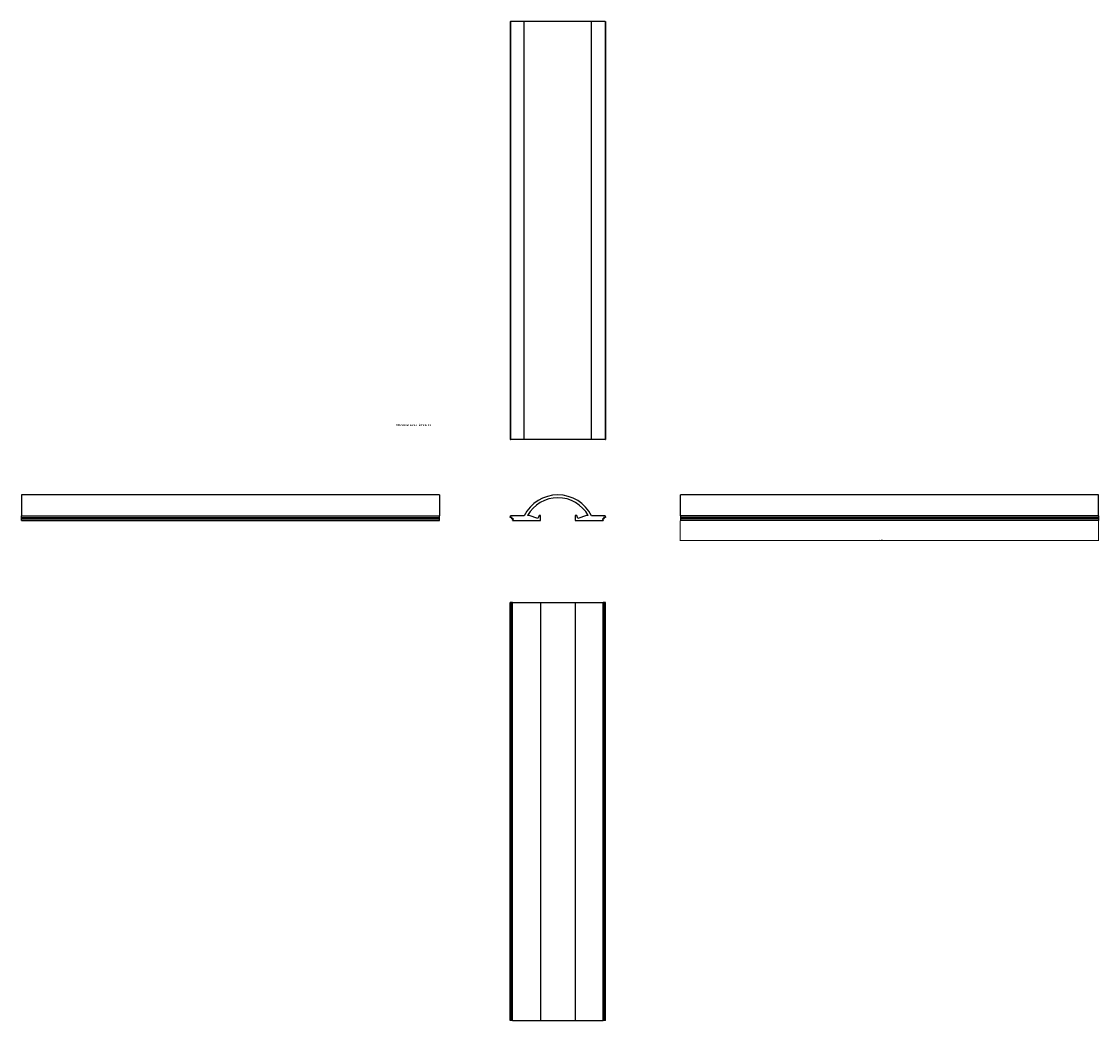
# Model space of a CAD drawing. Header units: millimetres. Extents: x -1033 to 2057, y -1132 to 1735.
import ezdxf

# ---------------------------------------------------------------- set-up
doc = ezdxf.new("R2010")
doc.units = ezdxf.units.MM
doc.styles.add('SLDTEXTSTYLE0', font='TXT', dxfattribs={"width": 0.75})
doc.dimstyles.new('SLDDIMSTYLE0', dxfattribs={"dimtxt": 3.5, "dimasz": 3.302, "dimexe": 0, "dimexo": 0.0625, "dimgap": 0.875, "dimtad": 1, "dimrnd": 1e-09, "dimzin": 12, "dimdsep": 46, "dimtxsty": 'SLDTEXTSTYLE0', "dimsah": 1, "dimcen": 0.09, "dimadec": 0, "dimazin": 3, "dimtfac": 1, "dimtofl": 0, "dimtmove": 0, "dimatfit": 3, "dimfxl": 0, "dimfrac": 2, "dimtolj": 1, "dimtzin": 12, "dimarcsym": 0})

# ---------------------------------------------------------------- blocks, each defined once
blk = doc.blocks.new('_D')
at = {"color": 7, "linetype": 'Continuous', "lineweight": 0}
for p, q in [((857.4, 302.3), (857.4, 244.3)), ((2057.4, 302.3), (2057.4, 244.3)), ((857.4, 245.3), (2057.4, 245.3))]:
    blk.add_line(p, q, dxfattribs=at)
at = {"color": 7, "linetype": 'Continuous', "lineweight": 18}
for points in [[(857.4, 245.3), (860.7, 244.8), (860.7, 245.8)], [(2057.4, 245.3), (2054.1, 245.8), (2054.1, 244.8)]]:
    blk.add_solid(points, dxfattribs=at)
at = {"color": 7, "linetype": 'Continuous', "lineweight": 18, "insert": (1428.2, 249.8), "char_height": 3.5, "attachment_point": 1, "style": 'SLDTEXTSTYLE0'}
blk.add_mtext('1200', dxfattribs=at)

msp = doc.modelspace()

# ---------------------------------------------------------------- linework, layer by layer
at = {"color": 7, "linetype": 'Continuous', "lineweight": 25}
for p, q in [((368.973, 1735.137), (368.973, 535.137)), ((368.973, 1735.137), (370.22, 1735.137)), ((370.22, 1735.137), (370.22, 535.137)), ((409.226, 1735.137), (370.22, 1735.137)), ((409.226, 535.137), (409.226, 1735.137)), ((602.72, 1735.137), (409.226, 1735.137)), ((602.72, 535.137), (602.72, 1735.137)), ((641.726, 1735.137), (602.72, 1735.137)), ((641.726, 1735.137), (641.726, 535.137)), ((641.726, 1735.137), (642.973, 1735.137)), ((642.973, 1735.137), (642.973, 535.137)), ((368.973, 535.137), (370.22, 535.137)), ((409.226, 535.137), (370.22, 535.137)), ((602.72, 535.137), (409.226, 535.137)), ((641.726, 535.137), (602.72, 535.137)), ((641.726, 535.137), (642.973, 535.137)), ((166.726, 376.313), (-1033.274, 376.313)), ((-1033.274, 376.313), (-1033.274, 316.313)), ((166.726, 376.313), (166.726, 316.313)), ((2057.444, 376.313), (857.444, 376.313)), ((857.444, 316.313), (857.444, 376.313)), ((2057.444, 316.313), (2057.444, 376.313)), ((-1033.274, 316.313), (166.726, 316.313)), ((-1033.274, 312.013), (-1033.274, 316.313)), ((-1033.274, 312.013), (166.726, 312.013)), ((-1033.274, 307.713), (-1033.274, 312.013)), ((166.726, 312.013), (166.726, 316.313)), ((166.726, 307.713), (166.726, 312.013)), ((368.973, 312.013), (370.22, 316.313)), ((374.655, 312.013), (368.973, 312.013)), ((409.226, 316.313), (370.22, 316.313)), ((372.655, 307.713), (374.655, 312.013)), ((423.97, 317.313), (418.801, 317.313)), ((448.697, 308.313), (423.97, 317.313)), ((451.973, 317.313), (448.697, 308.313)), ((455.973, 317.313), (451.973, 317.313)), ((455.973, 303.313), (455.973, 317.313)), ((555.973, 317.313), (555.973, 303.313)), ((559.973, 317.313), (555.973, 317.313)), ((563.249, 308.313), (559.973, 317.313)), ((587.976, 317.313), (563.249, 308.313)), ((593.145, 317.313), (587.976, 317.313)), ((641.726, 316.313), (602.72, 316.313)), ((637.291, 312.013), (639.291, 307.713)), ((642.973, 312.013), (637.291, 312.013)), ((641.726, 316.313), (642.973, 312.013)), ((2057.444, 316.313), (857.444, 316.313)), ((857.444, 316.313), (857.444, 312.013)), ((2057.444, 312.013), (857.444, 312.013)), ((857.444, 312.013), (857.444, 307.713)), ((2057.444, 316.313), (2057.444, 312.013)), ((2057.444, 312.013), (2057.444, 307.713)), ((-1033.274, 307.713), (166.726, 307.713)), ((-1033.274, 303.313), (-1033.274, 307.713)), ((-1033.274, 303.313), (166.726, 303.313)), ((166.726, 303.313), (166.726, 307.713)), ((378.155, 307.713), (372.655, 307.713)), ((376.155, 303.313), (378.155, 307.713)), ((376.155, 303.313), (455.973, 303.313)), ((555.973, 303.313), (635.791, 303.313)), ((633.791, 307.713), (635.791, 303.313)), ((639.291, 307.713), (633.791, 307.713)), ((2057.444, 307.713), (857.444, 307.713)), ((857.444, 307.713), (857.444, 303.313)), ((2057.444, 303.313), (857.444, 303.313)), ((2057.444, 307.713), (2057.444, 303.313)), ((368.973, -1132.122), (368.973, 67.878)), ((372.655, 67.878), (368.973, 67.878)), ((372.655, -1132.122), (372.655, 67.878)), ((376.155, 67.878), (372.655, 67.878)), ((376.155, -1132.122), (376.155, 67.878)), ((376.155, 67.878), (455.973, 67.878)), ((455.973, 67.878), (455.973, -1132.122)), ((455.973, 67.878), (555.973, 67.878)), ((555.973, 67.878), (555.973, -1132.122)), ((555.973, 67.878), (635.791, 67.878)), ((635.791, -1132.122), (635.791, 67.878)), ((639.291, 67.878), (635.791, 67.878)), ((639.291, -1132.122), (639.291, 67.878)), ((642.973, 67.878), (639.291, 67.878)), ((642.973, -1132.122), (642.973, 67.878)), ((372.655, -1132.122), (368.973, -1132.122)), ((376.155, -1132.122), (372.655, -1132.122)), ((376.155, -1132.122), (455.973, -1132.122)), ((455.973, -1132.122), (555.973, -1132.122)), ((555.973, -1132.122), (635.791, -1132.122)), ((639.291, -1132.122), (635.791, -1132.122)), ((642.973, -1132.122), (639.291, -1132.122))]:
    msp.add_line(p, q, dxfattribs=at)
for radius, start, end in [(108, 26.3878, 153.6122), (100, 29.340582, 150.659418)]:
    msp.add_arc((505.973, 268.313), radius, start, end, dxfattribs=at)

# ---------------------------------------------------------------- texts
at = {"color": 7, "linetype": 'Continuous', "lineweight": 0, "insert": (40.946, 580.015), "char_height": 5.82083, "attachment_point": 1, "style": 'SLDTEXTSTYLE0'}
msp.add_mtext('7002 atelier sedap   échelle 1:1', dxfattribs=at)

# ---------------------------------------------------------------- dimensions: what is measured, and where the dimension line sits
at = {"color": 7, "linetype": 'Continuous', "lineweight": 18}
dim = msp.add_linear_dim(base=(2057.444, 245.313), p1=(857.444, 303.313), p2=(2057.444, 303.313), dimstyle='SLDDIMSTYLE0', dxfattribs=at)
dim.commit()
dim.dimension.update_dxf_attribs({"geometry": '_D', "text_midpoint": (1433.398, 245.313), "dimtype": 160})

doc.saveas('drawing.dxf')
